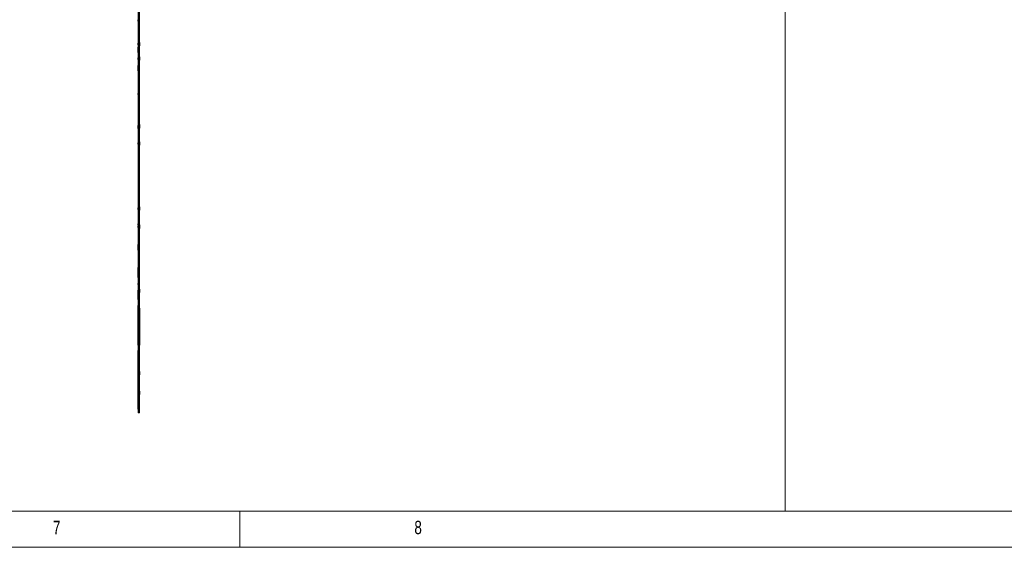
# Model space of a CAD drawing. Header units: millimetres. Extents: x 5 to 589, y 5 to 415.
# Tile 6 of 11: x 317 to 453, y 5 to 78. Entities that reach past the tile are written whole.
import ezdxf

# ---------------------------------------------------------------- set-up
doc = ezdxf.new("R2010")
doc.units = ezdxf.units.MM
doc.layers.add('NOTES', color=6, linetype='Continuous')
doc.layers.add('TRAIT-FORT', color=4, linetype='Continuous', lineweight=25)
doc.styles.add('SLDTEXTSTYLE0', font='TXT', dxfattribs={"width": 0.75})

msp = doc.modelspace()

# ---------------------------------------------------------------- linework, layer by layer
at = {"lineweight": 18}
for p, q in [((422.48501, 10), (422.48501, 152.21853)), ((332.95232, 77.96809), (333.15232, 77.96809)), ((332.95232, 77.76809), (333.15232, 77.76809)), ((332.95232, 77.76809), (333.15232, 77.76809)), ((332.95232, 67.79886), (333.15232, 67.79886)), ((332.95232, 67.59886), (333.15232, 67.59886)), ((332.95232, 63.10711), (333.15232, 63.10711)), ((332.95232, 63.10711), (333.15232, 63.10711)), ((332.95232, 63.10709), (333.15232, 63.10709)), ((332.95232, 62.90711), (333.15232, 62.90711)), ((332.95232, 62.90711), (333.15232, 62.90711)), ((332.95232, 62.90709), (333.15232, 62.90709)), ((332.95232, 49.76842), (333.15232, 49.76842)), ((332.95232, 49.76842), (333.15232, 49.76842)), ((332.95232, 49.76842), (333.15232, 49.76842)), ((332.95232, 49.56842), (333.15232, 49.56842)), ((332.95232, 49.56842), (333.15232, 49.56842)), ((332.95232, 49.56842), (333.15232, 49.56842)), ((332.95232, 43.4139), (333.15232, 43.4139)), ((332.95232, 43.2139), (333.15232, 43.2139)), ((332.95232, 41.51547), (333.15232, 41.51547)), ((332.95232, 41.51547), (333.15232, 41.51547)), ((332.95232, 41.51547), (333.15232, 41.51547)), ((332.95232, 41.31547), (333.15232, 41.31547)), ((332.95232, 41.31547), (333.15232, 41.31547)), ((332.95232, 41.31547), (333.15232, 41.31547)), ((332.95232, 36.81637), (333.15232, 36.81637)), ((332.95232, 36.81637), (333.15232, 36.81637)), ((332.95232, 36.81637), (333.15232, 36.81637)), ((332.95232, 36.81637), (333.15232, 36.81637)), ((332.95232, 36.61637), (333.15232, 36.61637)), ((332.95232, 36.61637), (333.15232, 36.61637)), ((332.95232, 36.61637), (333.15232, 36.61637)), ((332.95232, 36.61637), (333.15232, 36.61637)), ((332.95232, 34.15359), (333.15232, 34.15359)), ((332.95232, 34.14983), (333.15232, 34.14983)), ((332.95232, 33.95359), (333.15232, 33.95359)), ((332.95232, 33.94983), (333.15232, 33.94983)), ((332.95232, 29.77039), (333.15232, 29.77039)), ((332.95232, 29.77039), (333.15232, 29.77039)), ((332.95232, 29.77039), (333.15232, 29.77039)), ((332.95232, 29.77039), (333.15232, 29.77039)), ((332.95232, 29.57039), (333.15232, 29.57039)), ((332.95232, 29.57039), (333.15232, 29.57039)), ((332.95232, 29.57039), (333.15232, 29.57039)), ((332.95232, 29.57039), (333.15232, 29.57039)), ((10, 10), (584, 10)), ((97, 10), (422.48501, 10)), ((347, 5), (347, 10)), ((5, 5), (589, 5))]:
    msp.add_line(p, q, dxfattribs=at)
at = {"layer": 'TRAIT-FORT', "lineweight": 25}
for p, q in [((332.95232, 124.09727), (332.95232, 23.59731)), ((332.95232, 124.09727), (332.95232, 27.87496)), ((333.15232, 23.59731), (333.15232, 124.09727)), ((333.15232, 27.87496), (333.15232, 124.09727)), ((333.15232, 77.95059), (332.95232, 77.95059)), ((333.15232, 77.95059), (332.95232, 77.95059)), ((332.95232, 77.78559), (332.95232, 77.95059)), ((332.95232, 77.78559), (332.95232, 77.95059)), ((332.95232, 77.78559), (333.15232, 77.78559)), ((332.95232, 77.78559), (333.15232, 77.78559)), ((333.15232, 77.78559), (333.15232, 77.95059)), ((333.15232, 77.78559), (333.15232, 77.95059)), ((333.02982, 74.70979), (332.95232, 74.70979)), ((333.02982, 74.70979), (332.95232, 74.70979)), ((333.02982, 74.70979), (332.95232, 74.70979)), ((333.02982, 74.70979), (332.95232, 74.70979)), ((333.02982, 74.70979), (332.95232, 74.70979)), ((332.95232, 74.48479), (332.95232, 74.70979)), ((332.95232, 74.48479), (332.95232, 74.70979)), ((332.95232, 74.48479), (332.95232, 74.70979)), ((332.95232, 74.48479), (332.95232, 74.70979)), ((332.95232, 74.48479), (332.95232, 74.70979)), ((332.95232, 74.48479), (333.02982, 74.48479)), ((332.95232, 74.48479), (333.02982, 74.48479)), ((332.95232, 74.48479), (333.02982, 74.48479)), ((332.95232, 74.48479), (333.02982, 74.48479)), ((332.95232, 74.48479), (333.02982, 74.48479)), ((333.15232, 74.1841), (332.95232, 74.1841)), ((332.95232, 73.4341), (332.95232, 74.1819)), ((333.15232, 74.83229), (333.02982, 74.70979)), ((333.15232, 74.83229), (333.02982, 74.70979)), ((333.15232, 74.83229), (333.02982, 74.70979)), ((333.15232, 74.83229), (333.02982, 74.70979)), ((333.15232, 74.83229), (333.02982, 74.70979)), ((333.02982, 74.70979), (333.02982, 74.48479)), ((333.02982, 74.70979), (333.02982, 74.48479)), ((333.02982, 74.70979), (333.02982, 74.48479)), ((333.02982, 74.70979), (333.02982, 74.48479)), ((333.02982, 74.70979), (333.02982, 74.48479)), ((333.02982, 74.48479), (333.15232, 74.36229)), ((333.02982, 74.48479), (333.15232, 74.36229)), ((333.02982, 74.48479), (333.15232, 74.36229)), ((333.02982, 74.48479), (333.15232, 74.36229)), ((333.02982, 74.48479), (333.15232, 74.36229)), ((333.15232, 74.83229), (333.15232, 74.36229)), ((333.15232, 74.83229), (333.15232, 74.36229)), ((333.15232, 74.83229), (333.15232, 74.36229)), ((333.15232, 74.83229), (333.15232, 74.36229)), ((333.15232, 74.83229), (333.15232, 74.36229)), ((333.15232, 73.4341), (333.15232, 74.1819)), ((332.95232, 73.4341), (333.15232, 73.4341)), ((333.02982, 72.70977), (332.95232, 72.70977)), ((333.02982, 72.70977), (332.95232, 72.70977)), ((333.02982, 72.70977), (332.95232, 72.70977)), ((333.02982, 72.70977), (332.95232, 72.70977)), ((333.02982, 72.70977), (332.95232, 72.70977)), ((332.95232, 72.48477), (332.95232, 72.70977)), ((332.95232, 72.48477), (332.95232, 72.70977)), ((332.95232, 72.48477), (332.95232, 72.70977)), ((332.95232, 72.48477), (332.95232, 72.70977)), ((332.95232, 72.48477), (332.95232, 72.70977)), ((332.95232, 72.48477), (333.02982, 72.48477)), ((332.95232, 72.48477), (333.02982, 72.48477)), ((332.95232, 72.48477), (333.02982, 72.48477)), ((332.95232, 72.48477), (333.02982, 72.48477)), ((332.95232, 72.48477), (333.02982, 72.48477)), ((333.15232, 72.83227), (333.02982, 72.70977)), ((333.15232, 72.83227), (333.02982, 72.70977)), ((333.15232, 72.83227), (333.02982, 72.70977)), ((333.15232, 72.83227), (333.02982, 72.70977)), ((333.15232, 72.83227), (333.02982, 72.70977)), ((333.02982, 72.70977), (333.02982, 72.48477)), ((333.02982, 72.70977), (333.02982, 72.48477)), ((333.02982, 72.70977), (333.02982, 72.48477)), ((333.02982, 72.70977), (333.02982, 72.48477)), ((333.02982, 72.70977), (333.02982, 72.48477)), ((333.02982, 72.48477), (333.15232, 72.36227)), ((333.02982, 72.48477), (333.15232, 72.36227)), ((333.02982, 72.48477), (333.15232, 72.36227)), ((333.02982, 72.48477), (333.15232, 72.36227)), ((333.02982, 72.48477), (333.15232, 72.36227)), ((333.15232, 72.83227), (333.15232, 72.36227)), ((333.15232, 72.83227), (333.15232, 72.36227)), ((333.15232, 72.83227), (333.15232, 72.36227)), ((333.15232, 72.83227), (333.15232, 72.36227)), ((333.15232, 72.83227), (333.15232, 72.36227)), ((333.15232, 71.6441), (332.95232, 71.6441)), ((332.95232, 70.8941), (332.95232, 71.6419)), ((332.95232, 70.8941), (333.15232, 70.8941)), ((333.15232, 70.8941), (333.15232, 71.6419)), ((333.15232, 67.78136), (332.95232, 67.78136)), ((332.95232, 67.61636), (332.95232, 67.78136)), ((332.95232, 67.61636), (333.15232, 67.61636)), ((333.15232, 67.61636), (333.15232, 67.78136)), ((333.02982, 63.33479), (332.95232, 63.33479)), ((333.02982, 63.33479), (332.95232, 63.33479)), ((333.02982, 63.33479), (332.95232, 63.33479)), ((333.02982, 63.33479), (332.95232, 63.33479)), ((333.02982, 63.33479), (332.95232, 63.33479)), ((332.95232, 63.10979), (332.95232, 63.33479)), ((332.95232, 63.10979), (332.95232, 63.33479)), ((332.95232, 63.10979), (332.95232, 63.33479)), ((332.95232, 63.10979), (332.95232, 63.33479)), ((332.95232, 63.10979), (332.95232, 63.33479)), ((332.95232, 63.10979), (333.02982, 63.10979)), ((332.95232, 63.10979), (333.02982, 63.10979)), ((332.95232, 63.10979), (333.02982, 63.10979)), ((332.95232, 63.10979), (333.02982, 63.10979)), ((332.95232, 63.10979), (333.02982, 63.10979)), ((333.15232, 63.08961), (332.95232, 63.08961)), ((333.15232, 63.08961), (332.95232, 63.08961)), ((332.95232, 62.92461), (332.95232, 63.08961)), ((332.95232, 62.92461), (332.95232, 63.08961)), ((333.15232, 63.08959), (332.95232, 63.08959)), ((332.95232, 62.92459), (332.95232, 63.08959)), ((332.95232, 62.92461), (333.15232, 62.92461)), ((332.95232, 62.92461), (333.15232, 62.92461)), ((332.95232, 62.92459), (333.15232, 62.92459)), ((333.15232, 63.45729), (333.02982, 63.33479)), ((333.15232, 63.45729), (333.02982, 63.33479)), ((333.15232, 63.45729), (333.02982, 63.33479)), ((333.15232, 63.45729), (333.02982, 63.33479)), ((333.15232, 63.45729), (333.02982, 63.33479)), ((333.02982, 63.33479), (333.02982, 63.10979)), ((333.02982, 63.33479), (333.02982, 63.10979)), ((333.02982, 63.33479), (333.02982, 63.10979)), ((333.02982, 63.33479), (333.02982, 63.10979)), ((333.02982, 63.33479), (333.02982, 63.10979)), ((333.02982, 63.10979), (333.15232, 62.98729)), ((333.02982, 63.10979), (333.15232, 62.98729)), ((333.02982, 63.10979), (333.15232, 62.98729)), ((333.02982, 63.10979), (333.15232, 62.98729)), ((333.02982, 63.10979), (333.15232, 62.98729)), ((333.15232, 63.45729), (333.15232, 62.98729)), ((333.15232, 63.45729), (333.15232, 62.98729)), ((333.15232, 63.45729), (333.15232, 62.98729)), ((333.15232, 63.45729), (333.15232, 62.98729)), ((333.15232, 63.45729), (333.15232, 62.98729)), ((333.15232, 62.92461), (333.15232, 63.08961)), ((333.15232, 62.92461), (333.15232, 63.08961)), ((333.15232, 62.92459), (333.15232, 63.08959)), ((333.02982, 60.95981), (332.95232, 60.95981)), ((333.02982, 60.95981), (332.95232, 60.95981)), ((332.95232, 60.73481), (332.95232, 60.95981)), ((332.95232, 60.73481), (332.95232, 60.95981)), ((332.95232, 60.73481), (333.02982, 60.73481)), ((332.95232, 60.73481), (333.02982, 60.73481)), ((333.15232, 61.08231), (333.02982, 60.95981)), ((333.15232, 61.08231), (333.02982, 60.95981)), ((333.02982, 60.95981), (333.02982, 60.73481)), ((333.02982, 60.95981), (333.02982, 60.73481)), ((333.02982, 60.73481), (333.15232, 60.61231)), ((333.02982, 60.73481), (333.15232, 60.61231)), ((333.15232, 61.08231), (333.15232, 60.61231)), ((333.15232, 61.08231), (333.15232, 60.61231)), ((333.02982, 51.9598), (332.95232, 51.9598)), ((333.02982, 51.9598), (332.95232, 51.9598)), ((333.02982, 51.9598), (332.95232, 51.9598)), ((333.02982, 51.9598), (332.95232, 51.9598)), ((333.02982, 51.9598), (332.95232, 51.9598)), ((332.95232, 51.7348), (332.95232, 51.9598)), ((332.95232, 51.7348), (332.95232, 51.9598)), ((332.95232, 51.7348), (332.95232, 51.9598)), ((332.95232, 51.7348), (332.95232, 51.9598)), ((332.95232, 51.7348), (332.95232, 51.9598)), ((333.15232, 52.0823), (333.02982, 51.9598)), ((333.15232, 52.0823), (333.02982, 51.9598)), ((333.15232, 52.0823), (333.02982, 51.9598)), ((333.15232, 52.0823), (333.02982, 51.9598)), ((333.15232, 52.0823), (333.02982, 51.9598)), ((333.02982, 51.9598), (333.02982, 51.7348)), ((333.02982, 51.9598), (333.02982, 51.7348)), ((333.02982, 51.9598), (333.02982, 51.7348)), ((333.02982, 51.9598), (333.02982, 51.7348)), ((333.02982, 51.9598), (333.02982, 51.7348)), ((333.15232, 52.0823), (333.15232, 51.6123)), ((333.15232, 52.0823), (333.15232, 51.6123)), ((333.15232, 52.0823), (333.15232, 51.6123)), ((333.15232, 52.0823), (333.15232, 51.6123)), ((333.15232, 52.0823), (333.15232, 51.6123)), ((332.95232, 51.7348), (333.02982, 51.7348)), ((332.95232, 51.7348), (333.02982, 51.7348)), ((332.95232, 51.7348), (333.02982, 51.7348)), ((332.95232, 51.7348), (333.02982, 51.7348)), ((332.95232, 51.7348), (333.02982, 51.7348)), ((333.02982, 51.7348), (333.15232, 51.6123)), ((333.02982, 51.7348), (333.15232, 51.6123)), ((333.02982, 51.7348), (333.15232, 51.6123)), ((333.02982, 51.7348), (333.15232, 51.6123)), ((333.02982, 51.7348), (333.15232, 51.6123)), ((333.15232, 49.75092), (332.95232, 49.75092)), ((333.15232, 49.75092), (332.95232, 49.75092)), ((333.15232, 49.75092), (332.95232, 49.75092)), ((332.95232, 49.58592), (332.95232, 49.75092)), ((332.95232, 49.58592), (332.95232, 49.75092)), ((332.95232, 49.58592), (332.95232, 49.75092)), ((332.95232, 49.58592), (333.15232, 49.58592)), ((332.95232, 49.58592), (333.15232, 49.58592)), ((332.95232, 49.58592), (333.15232, 49.58592)), ((333.02982, 49.45981), (332.95232, 49.45981)), ((333.02982, 49.45981), (332.95232, 49.45981)), ((332.95232, 49.23481), (332.95232, 49.45981)), ((332.95232, 49.23481), (332.95232, 49.45981)), ((332.95232, 49.23481), (333.02982, 49.23481)), ((332.95232, 49.23481), (333.02982, 49.23481)), ((333.15232, 49.58231), (333.02982, 49.45981)), ((333.15232, 49.58231), (333.02982, 49.45981)), ((333.02982, 49.45981), (333.02982, 49.23481)), ((333.02982, 49.45981), (333.02982, 49.23481)), ((333.02982, 49.23481), (333.15232, 49.11231)), ((333.02982, 49.23481), (333.15232, 49.11231)), ((333.15232, 49.58592), (333.15232, 49.75092)), ((333.15232, 49.58592), (333.15232, 49.75092)), ((333.15232, 49.58592), (333.15232, 49.75092)), ((333.15232, 49.58231), (333.15232, 49.11231)), ((333.15232, 49.58231), (333.15232, 49.11231)), ((333.15232, 46.85897), (332.95232, 46.85897)), ((332.95232, 46.10897), (332.95232, 46.85677)), ((333.15232, 46.10897), (333.15232, 46.85677)), ((332.95232, 46.10897), (333.15232, 46.10897)), ((333.15232, 43.68397), (332.95232, 43.68397)), ((332.95232, 42.93397), (332.95232, 43.68177)), ((333.15232, 42.93397), (333.15232, 43.68177)), ((333.15232, 43.3964), (332.95232, 43.3964)), ((332.95232, 43.2314), (332.95232, 43.3964)), ((332.95232, 43.2314), (333.15232, 43.2314)), ((333.15232, 43.0691), (332.95232, 43.0691)), ((332.95232, 42.3191), (332.95232, 43.0669)), ((332.95232, 42.93397), (333.15232, 42.93397)), ((332.95232, 42.3191), (333.15232, 42.3191)), ((333.15232, 43.2314), (333.15232, 43.3964)), ((333.15232, 42.3191), (333.15232, 43.0669)), ((333.15232, 41.49797), (332.95232, 41.49797)), ((333.15232, 41.49797), (332.95232, 41.49797)), ((333.15232, 41.49797), (332.95232, 41.49797)), ((332.95232, 41.33297), (332.95232, 41.49797)), ((332.95232, 41.33297), (332.95232, 41.49797)), ((332.95232, 41.33297), (332.95232, 41.49797)), ((332.95232, 41.33297), (333.15232, 41.33297)), ((332.95232, 41.33297), (333.15232, 41.33297)), ((332.95232, 41.33297), (333.15232, 41.33297)), ((333.15232, 41.33297), (333.15232, 41.49797)), ((333.15232, 41.33297), (333.15232, 41.49797)), ((333.15232, 41.33297), (333.15232, 41.49797)), ((333.02982, 40.5848), (332.95232, 40.5848)), ((333.02982, 40.5848), (332.95232, 40.5848)), ((333.02982, 40.5848), (332.95232, 40.5848)), ((333.02982, 40.5848), (332.95232, 40.5848)), ((333.02982, 40.5848), (332.95232, 40.5848)), ((332.95232, 40.3598), (332.95232, 40.5848)), ((332.95232, 40.3598), (332.95232, 40.5848)), ((332.95232, 40.3598), (332.95232, 40.5848)), ((332.95232, 40.3598), (332.95232, 40.5848)), ((332.95232, 40.3598), (332.95232, 40.5848)), ((333.15232, 40.5291), (332.95232, 40.5291)), ((332.95232, 39.7791), (332.95232, 40.5269)), ((332.95232, 40.3598), (333.02982, 40.3598)), ((332.95232, 40.3598), (333.02982, 40.3598)), ((332.95232, 40.3598), (333.02982, 40.3598)), ((332.95232, 40.3598), (333.02982, 40.3598)), ((332.95232, 40.3598), (333.02982, 40.3598)), ((333.15232, 40.35864), (332.95232, 40.35864)), ((332.95232, 39.25864), (332.95232, 40.35642)), ((332.95232, 39.7791), (333.15232, 39.7791)), ((333.15232, 40.7073), (333.02982, 40.5848)), ((333.15232, 40.7073), (333.02982, 40.5848)), ((333.15232, 40.7073), (333.02982, 40.5848)), ((333.15232, 40.7073), (333.02982, 40.5848)), ((333.15232, 40.7073), (333.02982, 40.5848)), ((333.02982, 40.5848), (333.02982, 40.3598)), ((333.02982, 40.5848), (333.02982, 40.3598)), ((333.02982, 40.5848), (333.02982, 40.3598)), ((333.02982, 40.5848), (333.02982, 40.3598)), ((333.02982, 40.5848), (333.02982, 40.3598)), ((333.02982, 40.3598), (333.15232, 40.2373)), ((333.02982, 40.3598), (333.15232, 40.2373)), ((333.02982, 40.3598), (333.15232, 40.2373)), ((333.02982, 40.3598), (333.15232, 40.2373)), ((333.02982, 40.3598), (333.15232, 40.2373)), ((333.15232, 40.7073), (333.15232, 40.2373)), ((333.15232, 40.7073), (333.15232, 40.2373)), ((333.15232, 40.7073), (333.15232, 40.2373)), ((333.15232, 40.7073), (333.15232, 40.2373)), ((333.15232, 40.7073), (333.15232, 40.2373)), ((333.15232, 39.7791), (333.15232, 40.5269)), ((333.15232, 39.25864), (333.15232, 40.35642)), ((332.95232, 39.25864), (333.15232, 39.25864)), ((333.15232, 38.44903), (332.95232, 38.44903)), ((332.95232, 37.69903), (332.95232, 38.44683)), ((333.15232, 37.69903), (333.15232, 38.44683)), ((332.95232, 38.04731), (333.15232, 38.04731)), ((332.95232, 32.94731), (332.95232, 38.04731)), ((333.02982, 37.95981), (332.95232, 37.95981)), ((333.02982, 37.95981), (332.95232, 37.95981)), ((332.95232, 37.73481), (332.95232, 37.95981)), ((332.95232, 37.73481), (332.95232, 37.95981)), ((332.95232, 37.73481), (333.02982, 37.73481)), ((332.95232, 37.73481), (333.02982, 37.73481)), ((332.95232, 37.69903), (333.15232, 37.69903)), ((333.15232, 36.79887), (332.95232, 36.79887)), ((333.15232, 36.79887), (332.95232, 36.79887)), ((333.15232, 36.79887), (332.95232, 36.79887)), ((333.15232, 36.79887), (332.95232, 36.79887)), ((332.95232, 36.63387), (332.95232, 36.79887)), ((332.95232, 36.63387), (332.95232, 36.79887)), ((332.95232, 36.63387), (332.95232, 36.79887)), ((332.95232, 36.63387), (332.95232, 36.79887)), ((333.15232, 38.08231), (333.02982, 37.95981)), ((333.15232, 38.08231), (333.02982, 37.95981)), ((333.02982, 37.95981), (333.02982, 37.73481)), ((333.02982, 37.95981), (333.02982, 37.73481)), ((333.02982, 37.73481), (333.15232, 37.61231)), ((333.02982, 37.73481), (333.15232, 37.61231)), ((333.15232, 38.08231), (333.15232, 37.61231)), ((333.15232, 38.08231), (333.15232, 37.61231)), ((333.15232, 38.04731), (333.15232, 32.94731)), ((333.15232, 36.63387), (333.15232, 36.79887)), ((333.15232, 36.63387), (333.15232, 36.79887)), ((333.15232, 36.63387), (333.15232, 36.79887)), ((333.15232, 36.63387), (333.15232, 36.79887)), ((332.95232, 36.63387), (333.15232, 36.63387)), ((332.95232, 36.63387), (333.15232, 36.63387)), ((332.95232, 36.63387), (333.15232, 36.63387)), ((332.95232, 36.63387), (333.15232, 36.63387)), ((333.15232, 35.27403), (332.95232, 35.27403)), ((332.95232, 34.52403), (332.95232, 35.27183)), ((332.95232, 34.52403), (333.15232, 34.52403)), ((333.15232, 34.13609), (332.95232, 34.13609)), ((332.95232, 33.97109), (332.95232, 34.13609)), ((333.15232, 34.13233), (332.95232, 34.13233)), ((332.95232, 33.96733), (332.95232, 34.13233)), ((333.15232, 34.52403), (333.15232, 35.27183)), ((333.15232, 33.97109), (333.15232, 34.13609)), ((333.15232, 33.96733), (333.15232, 34.13233)), ((332.95232, 33.97109), (333.15232, 33.97109)), ((332.95232, 33.96733), (333.15232, 33.96733)), ((332.95232, 32.94731), (333.15232, 32.94731)), ((333.15232, 32.23064), (332.95232, 32.23064)), ((332.95232, 31.13064), (332.95232, 32.22842)), ((333.15232, 32.18287), (332.95232, 32.18287)), ((332.95232, 31.43287), (332.95232, 32.18068)), ((333.15232, 31.99096), (332.95232, 31.99096)), ((333.15232, 31.99096), (332.95232, 31.99096)), ((332.95232, 31.24096), (332.95232, 31.98876)), ((332.95232, 31.24096), (332.95232, 31.98876)), ((333.15232, 31.49965), (332.95232, 31.49965)), ((332.95232, 30.74965), (332.95232, 31.49746)), ((332.95232, 31.43287), (333.15232, 31.43287)), ((333.15232, 31.13064), (333.15232, 32.22842)), ((333.15232, 31.43287), (333.15232, 32.18068)), ((333.15232, 31.24096), (333.15232, 31.98876)), ((333.15232, 31.24096), (333.15232, 31.98876)), ((333.15232, 30.74965), (333.15232, 31.49746)), ((332.95232, 31.24096), (333.15232, 31.24096)), ((332.95232, 31.24096), (333.15232, 31.24096)), ((332.95232, 27.09731), (332.95232, 31.16629)), ((332.95232, 31.16629), (333.15232, 31.16629)), ((332.95232, 31.13064), (333.15232, 31.13064)), ((332.95232, 30.74965), (333.15232, 30.74965)), ((333.15232, 27.09731), (333.15232, 31.16629)), ((333.15232, 29.75289), (332.95232, 29.75289)), ((333.15232, 29.75289), (332.95232, 29.75289)), ((333.15232, 29.75289), (332.95232, 29.75289)), ((333.15232, 29.75289), (332.95232, 29.75289)), ((332.95232, 29.58789), (332.95232, 29.75289)), ((332.95232, 29.58789), (332.95232, 29.75289)), ((332.95232, 29.58789), (332.95232, 29.75289)), ((332.95232, 29.58789), (332.95232, 29.75289)), ((332.95232, 29.58789), (333.15232, 29.58789)), ((332.95232, 29.58789), (333.15232, 29.58789)), ((332.95232, 29.58789), (333.15232, 29.58789)), ((332.95232, 29.58789), (333.15232, 29.58789)), ((333.02982, 29.20981), (332.95232, 29.20981)), ((333.02982, 29.20981), (332.95232, 29.20981)), ((333.02982, 29.20981), (332.95232, 29.20981)), ((333.02982, 29.20981), (332.95232, 29.20981)), ((333.02982, 29.20981), (332.95232, 29.20981)), ((333.02982, 29.20981), (332.95232, 29.20981)), ((333.02982, 29.20981), (332.95232, 29.20981)), ((333.02982, 29.20981), (332.95232, 29.20981)), ((333.02982, 29.20981), (332.95232, 29.20981)), ((333.02982, 29.20981), (332.95232, 29.20981)), ((333.02982, 29.20981), (332.95232, 29.20981)), ((332.95232, 28.98481), (332.95232, 29.20981)), ((332.95232, 28.98481), (332.95232, 29.20981)), ((332.95232, 28.98481), (332.95232, 29.20981)), ((332.95232, 28.98481), (332.95232, 29.20981)), ((332.95232, 28.98481), (332.95232, 29.20981)), ((332.95232, 28.98481), (332.95232, 29.20981)), ((332.95232, 28.98481), (332.95232, 29.20981)), ((332.95232, 28.98481), (332.95232, 29.20981)), ((332.95232, 28.98481), (332.95232, 29.20981)), ((332.95232, 28.98481), (332.95232, 29.20981)), ((332.95232, 28.98481), (332.95232, 29.20981)), ((333.15232, 29.02935), (332.95232, 29.02935)), ((333.15232, 29.02923), (332.95232, 29.02923)), ((332.95232, 28.27935), (332.95232, 29.02715)), ((332.95232, 28.27923), (332.95232, 29.02703)), ((332.95232, 28.98481), (333.02982, 28.98481)), ((332.95232, 28.98481), (333.02982, 28.98481)), ((332.95232, 28.98481), (333.02982, 28.98481)), ((332.95232, 28.98481), (333.02982, 28.98481)), ((332.95232, 28.98481), (333.02982, 28.98481)), ((332.95232, 28.98481), (333.02982, 28.98481)), ((332.95232, 28.98481), (333.02982, 28.98481)), ((332.95232, 28.98481), (333.02982, 28.98481)), ((332.95232, 28.98481), (333.02982, 28.98481)), ((332.95232, 28.98481), (333.02982, 28.98481)), ((332.95232, 28.98481), (333.02982, 28.98481)), ((333.15232, 29.33231), (333.02982, 29.20981)), ((333.15232, 29.33231), (333.02982, 29.20981)), ((333.15232, 29.33231), (333.02982, 29.20981)), ((333.15232, 29.33231), (333.02982, 29.20981)), ((333.15232, 29.33231), (333.02982, 29.20981)), ((333.15232, 29.33231), (333.02982, 29.20981)), ((333.15232, 29.33231), (333.02982, 29.20981)), ((333.15232, 29.33231), (333.02982, 29.20981)), ((333.15232, 29.33231), (333.02982, 29.20981)), ((333.15232, 29.33231), (333.02982, 29.20981)), ((333.15232, 29.33231), (333.02982, 29.20981)), ((333.02982, 29.20981), (333.02982, 28.98481)), ((333.02982, 29.20981), (333.02982, 28.98481)), ((333.02982, 29.20981), (333.02982, 28.98481)), ((333.02982, 29.20981), (333.02982, 28.98481)), ((333.02982, 29.20981), (333.02982, 28.98481)), ((333.02982, 29.20981), (333.02982, 28.98481)), ((333.02982, 29.20981), (333.02982, 28.98481)), ((333.02982, 29.20981), (333.02982, 28.98481)), ((333.02982, 29.20981), (333.02982, 28.98481)), ((333.02982, 29.20981), (333.02982, 28.98481)), ((333.02982, 29.20981), (333.02982, 28.98481)), ((333.02982, 28.98481), (333.15232, 28.86231)), ((333.02982, 28.98481), (333.15232, 28.86231)), ((333.02982, 28.98481), (333.15232, 28.86231)), ((333.02982, 28.98481), (333.15232, 28.86231)), ((333.02982, 28.98481), (333.15232, 28.86231)), ((333.02982, 28.98481), (333.15232, 28.86231)), ((333.02982, 28.98481), (333.15232, 28.86231)), ((333.02982, 28.98481), (333.15232, 28.86231)), ((333.02982, 28.98481), (333.15232, 28.86231)), ((333.02982, 28.98481), (333.15232, 28.86231)), ((333.02982, 28.98481), (333.15232, 28.86231)), ((333.15232, 29.58789), (333.15232, 29.75289)), ((333.15232, 29.58789), (333.15232, 29.75289)), ((333.15232, 29.58789), (333.15232, 29.75289)), ((333.15232, 29.58789), (333.15232, 29.75289)), ((333.15232, 29.33231), (333.15232, 28.86231)), ((333.15232, 29.33231), (333.15232, 28.86231)), ((333.15232, 29.33231), (333.15232, 28.86231)), ((333.15232, 29.33231), (333.15232, 28.86231)), ((333.15232, 29.33231), (333.15232, 28.86231)), ((333.15232, 29.33231), (333.15232, 28.86231)), ((333.15232, 29.33231), (333.15232, 28.86231)), ((333.15232, 29.33231), (333.15232, 28.86231)), ((333.15232, 29.33231), (333.15232, 28.86231)), ((333.15232, 29.33231), (333.15232, 28.86231)), ((333.15232, 29.33231), (333.15232, 28.86231)), ((333.15232, 28.27935), (333.15232, 29.02715)), ((333.15232, 28.27923), (333.15232, 29.02703)), ((332.95232, 28.27935), (333.15232, 28.27935)), ((332.95232, 28.27923), (333.15232, 28.27923)), ((332.95232, 24.12496), (332.95232, 27.87496)), ((332.95232, 27.87496), (333.15232, 27.87496)), ((333.15232, 24.12496), (333.15232, 27.87496)), ((332.95232, 27.09731), (333.15232, 27.09731)), ((333.02982, 26.45981), (332.95232, 26.45981)), ((333.02982, 26.45981), (332.95232, 26.45981)), ((333.02982, 26.45981), (332.95232, 26.45981)), ((333.02982, 26.45981), (332.95232, 26.45981)), ((333.02982, 26.45981), (332.95232, 26.45981)), ((332.95232, 26.23481), (332.95232, 26.45981)), ((332.95232, 26.23481), (332.95232, 26.45981)), ((332.95232, 26.23481), (332.95232, 26.45981)), ((332.95232, 26.23481), (332.95232, 26.45981)), ((332.95232, 26.23481), (332.95232, 26.45981)), ((332.95232, 26.23481), (333.02982, 26.23481)), ((332.95232, 26.23481), (333.02982, 26.23481)), ((332.95232, 26.23481), (333.02982, 26.23481)), ((332.95232, 26.23481), (333.02982, 26.23481)), ((332.95232, 26.23481), (333.02982, 26.23481)), ((333.15232, 26.58231), (333.02982, 26.45981)), ((333.15232, 26.58231), (333.02982, 26.45981)), ((333.15232, 26.58231), (333.02982, 26.45981)), ((333.15232, 26.58231), (333.02982, 26.45981)), ((333.15232, 26.58231), (333.02982, 26.45981)), ((333.02982, 26.45981), (333.02982, 26.23481)), ((333.02982, 26.45981), (333.02982, 26.23481)), ((333.02982, 26.45981), (333.02982, 26.23481)), ((333.02982, 26.45981), (333.02982, 26.23481)), ((333.02982, 26.45981), (333.02982, 26.23481)), ((333.02982, 26.23481), (333.15232, 26.11231)), ((333.02982, 26.23481), (333.15232, 26.11231)), ((333.02982, 26.23481), (333.15232, 26.11231)), ((333.02982, 26.23481), (333.15232, 26.11231)), ((333.02982, 26.23481), (333.15232, 26.11231)), ((333.15232, 26.58231), (333.15232, 26.11231)), ((333.15232, 26.58231), (333.15232, 26.11231)), ((333.15232, 26.58231), (333.15232, 26.11231)), ((333.15232, 26.58231), (333.15232, 26.11231)), ((333.15232, 26.58231), (333.15232, 26.11231)), ((332.95232, 24.12496), (332.95232, 23.59731)), ((333.15232, 24.12496), (332.95232, 24.12496)), ((333.15232, 23.59731), (332.95232, 23.59731)), ((333.15232, 23.59731), (333.15232, 24.12496))]:
    msp.add_line(p, q, dxfattribs=at)

# ---------------------------------------------------------------- texts
at = {"layer": 'NOTES', "char_height": 1.85208, "attachment_point": 1, "style": 'SLDTEXTSTYLE0'}
for s, insert in [('7', (321.16667, 8.66802)), ('8', (371.16667, 8.66802))]:
    msp.add_mtext(s, dxfattribs=dict(at, insert=insert))

doc.saveas('drawing.dxf')
